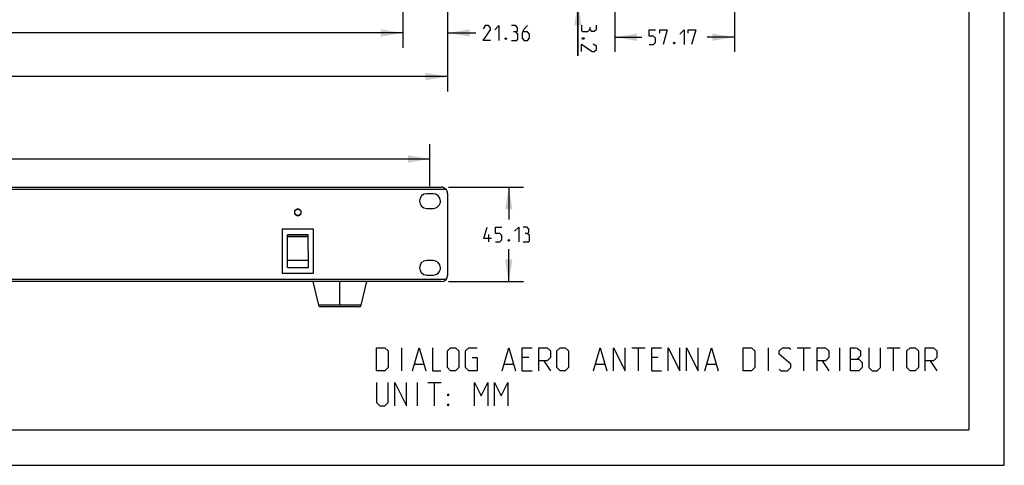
# Model space of a CAD drawing. Header units: inches. Extents: x 0 to 17, y 0 to 11.
# Tile 8 of 17: x 8.7 to 17, y 0 to 3.8. Entities that reach past the tile are written whole.
import ezdxf

# ---------------------------------------------------------------- set-up
doc = ezdxf.new("R2010")
doc.units = ezdxf.units.IN
doc.header["$LTSCALE"] = 0.935
doc.header["$MEASUREMENT"] = 0
doc.layers.get('0').update_dxf_attribs({"linetype": 'CONTINUOUS'})
doc.styles.add('TEXTSTYLE_2', font='txt', dxfattribs={"width": 0.8})
doc.dimstyles.new('DIMSTYLE_1', dxfattribs={"dimtxt": 0.125, "dimasz": 0.1875, "dimexe": 0.125, "dimexo": 0.0625, "dimgap": 0.0625, "dimtad": 0, "dimtih": 1, "dimtoh": 1, "dimlfac": 2.222222, "dimzin": 4, "dimdsep": 46, "dimtxsty": 'TEXTSTYLE_2', "dimblk": '_FILLED', "dimblk1": '_FILLED', "dimblk2": '_FILLED', "dimcen": 0.09, "dimazin": 1, "dimtfac": 1, "dimtofl": 0, "dimtmove": 0, "dimatfit": 3, "dimldrblk": '_FILLED', "dimfxl": 1, "dimtolj": 1, "dimtzin": 4, "dimarcsym": 0})
doc.dimstyles.new('DIMSTYLE_2', dxfattribs={"dimtxt": 0.125, "dimasz": 0.1875, "dimexe": 0.125, "dimexo": 0.0625, "dimgap": 0.03125, "dimtad": 0, "dimtih": 1, "dimtoh": 1, "dimlfac": 2.222222, "dimzin": 4, "dimdsep": 46, "dimtxsty": 'TEXTSTYLE_2', "dimblk": '_FILLED', "dimblk1": '_FILLED', "dimblk2": '_FILLED', "dimcen": 0.09, "dimazin": 1, "dimtfac": 1, "dimtofl": 0, "dimtmove": 0, "dimatfit": 3, "dimldrblk": '_FILLED', "dimfxl": 1, "dimtolj": 1, "dimtzin": 4, "dimarcsym": 0})

# ---------------------------------------------------------------- blocks, each defined once
blk = doc.blocks.new('_FILLED')
at = {"color": 0, "linetype": 'ByBlock'}
blk.add_solid([(0, 0), (-1, 0.167), (-1, -0.167)], dxfattribs=at)
blk = doc.blocks.new('*D1')
at = {"color": 2, "linetype": 'Continuous', "transparency": 16777216}
for p, q in [((4.0911, 3.9087), (4.0911, 3.5357)), ((11.9089, 3.9116), (11.9089, 3.5357)), ((4.0911, 3.6607), (7.6696, 3.6607)), ((11.9089, 3.6607), (8.3303, 3.6607))]:
    blk.add_line(p, q, dxfattribs=at)
at = {"color": 2, "linetype": 'Continuous', "transparency": 16777216, "xscale": 0.1875, "yscale": 0.1875, "zscale": 0.1875, "rotation": 180}
blk.add_blockref('_FILLED', (4.0911, 3.6607), dxfattribs=at)
at = {"color": 2, "linetype": 'Continuous', "transparency": 16777216, "xscale": 0.1875, "yscale": 0.1875, "zscale": 0.1875}
blk.add_blockref('_FILLED', (11.9089, 3.6607), dxfattribs=at)
at = {"color": 2, "linetype": 'Continuous', "transparency": 16777216, "insert": (8, 3.7232), "char_height": 0.125, "width": 0.803571, "attachment_point": 2, "line_spacing_factor": 0.9, "style": 'TEXTSTYLE_2'}
blk.add_mtext('{\\ftxt;\\W0.0001;\\H0.0001;\\~}{\\ftxt;\\W4.2857142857;\\H0.125; }{\\ftxt;\\W0.0001;\\H0.0001;\\~}', dxfattribs=at)
blk = doc.blocks.new('*D3')
at = {"color": 2, "linetype": 'Continuous', "transparency": 16777216}
for p, q in [((11.9089, 3.9116), (11.9089, 3.5357)), ((12.2873, 3.8546), (12.2873, 3.5357)), ((11.9089, 3.6607), (11.4089, 3.6607)), ((12.2873, 3.6607), (12.5258, 3.6607))]:
    blk.add_line(p, q, dxfattribs=at)
at = {"color": 2, "linetype": 'Continuous', "transparency": 16777216, "xscale": 0.1875, "yscale": 0.1875, "zscale": 0.1875}
blk.add_blockref('_FILLED', (11.9089, 3.6607), dxfattribs=at)
at = {"color": 2, "linetype": 'Continuous', "transparency": 16777216, "xscale": 0.1875, "yscale": 0.1875, "zscale": 0.1875, "rotation": 180}
blk.add_blockref('_FILLED', (12.2873, 3.6607), dxfattribs=at)
at = {"color": 2, "linetype": 'Continuous', "transparency": 16777216, "insert": (12.5883, 3.7232), "char_height": 0.125, "width": 0.642857, "attachment_point": 1, "line_spacing_factor": 0.9, "style": 'TEXTSTYLE_2'}
blk.add_mtext('{\\ftxt;\\W0.0001;\\H0.0001;\\~}{\\ftxt;\\W3.4285714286;\\H0.125; }{\\ftxt;\\W0.0001;\\H0.0001;\\~}', dxfattribs=at)
blk = doc.blocks.new('*D4')
at = {"color": 2, "linetype": 'Continuous', "transparency": 16777216}
for p, q in [((3.7126, 3.8514), (3.7126, 3.1663)), ((12.2873, 3.8546), (12.2873, 3.1663)), ((3.7126, 3.2913), (7.6607, 3.2913)), ((12.2873, 3.2913), (8.3393, 3.2913))]:
    blk.add_line(p, q, dxfattribs=at)
at = {"color": 2, "linetype": 'Continuous', "transparency": 16777216, "xscale": 0.1875, "yscale": 0.1875, "zscale": 0.1875, "rotation": 180}
blk.add_blockref('_FILLED', (3.7126, 3.2913), dxfattribs=at)
at = {"color": 2, "linetype": 'Continuous', "transparency": 16777216, "xscale": 0.1875, "yscale": 0.1875, "zscale": 0.1875}
blk.add_blockref('_FILLED', (12.2873, 3.2913), dxfattribs=at)
at = {"color": 2, "linetype": 'Continuous', "transparency": 16777216, "insert": (8, 3.3538), "char_height": 0.125, "width": 0.830357, "attachment_point": 2, "line_spacing_factor": 0.9, "style": 'TEXTSTYLE_2'}
blk.add_mtext('{\\ftxt;\\W0.0001;\\H0.0001;\\~}{\\ftxt;\\W4.4285714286;\\H0.125; }{\\ftxt;\\W0.0001;\\H0.0001;\\~}', dxfattribs=at)
blk = doc.blocks.new('*D6')
at = {"color": 2, "linetype": 'Continuous', "transparency": 16777216}
for p, q in [((12.2965, 2.3548), (12.9309, 2.3548)), ((12.8059, 2.3548), (12.8059, 2.08)), ((12.8059, 1.5552), (12.8059, 1.83)), ((12.2966, 1.5552), (12.9309, 1.5552))]:
    blk.add_line(p, q, dxfattribs=at)
at = {"color": 2, "linetype": 'Continuous', "transparency": 16777216, "xscale": 0.1875, "yscale": 0.1875, "zscale": 0.1875}
for p, rotation in [((12.8059, 2.3548), 90), ((12.8059, 1.5552), 270)]:
    blk.add_blockref('_FILLED', p, dxfattribs=dict(at, rotation=rotation))
at = {"color": 2, "linetype": 'Continuous', "transparency": 16777216, "insert": (12.8059, 2.0175), "char_height": 0.125, "width": 0.629464, "attachment_point": 2, "line_spacing_factor": 0.9, "style": 'TEXTSTYLE_2'}
blk.add_mtext('{\\ftxt;\\W0.0001;\\H0.0001;\\~}{\\ftxt;\\W3.3571428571;\\H0.125; }{\\ftxt;\\W0.0001;\\H0.0001;\\~}', dxfattribs=at)
blk = doc.blocks.new('*D7')
at = {"color": 2, "linetype": 'Continuous', "transparency": 16777216}
for p, q in [((14.7159, 4.1909), (14.7159, 3.4996)), ((13.7031, 3.8724), (13.7031, 3.4996)), ((13.7031, 3.6246), (13.9327, 3.6246)), ((14.7159, 3.6246), (14.4863, 3.6246))]:
    blk.add_line(p, q, dxfattribs=at)
at = {"color": 2, "linetype": 'Continuous', "transparency": 16777216, "xscale": 0.1875, "yscale": 0.1875, "zscale": 0.1875, "rotation": 180}
blk.add_blockref('_FILLED', (13.7031, 3.6246), dxfattribs=at)
at = {"color": 2, "linetype": 'Continuous', "transparency": 16777216, "xscale": 0.1875, "yscale": 0.1875, "zscale": 0.1875}
blk.add_blockref('_FILLED', (14.7159, 3.6246), dxfattribs=at)
at = {"color": 2, "linetype": 'Continuous', "transparency": 16777216, "insert": (14.2095, 3.6871), "char_height": 0.125, "width": 0.642857, "attachment_point": 2, "line_spacing_factor": 0.9, "style": 'TEXTSTYLE_2'}
blk.add_mtext('{\\ftxt;\\W0.0001;\\H0.0001;\\~}{\\ftxt;\\W3.4285714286;\\H0.125; }{\\ftxt;\\W0.0001;\\H0.0001;\\~}', dxfattribs=at)
blk = doc.blocks.new('*D8')
at = {"color": 2, "linetype": 'Continuous', "transparency": 16777216}
for p, q in [((13.3906, 3.9703), (13.3901, 4.4703)), ((13.3901, 4.4703), (13.3906, 3.942)), ((13.6406, 3.9705), (13.2656, 3.9702)), ((13.3911, 3.4681), (13.3906, 3.942)), ((13.6583, 3.9139), (13.2656, 3.9135)), ((13.3906, 3.9136), (13.3911, 3.4681))]:
    blk.add_line(p, q, dxfattribs=at)
at = {"color": 2, "linetype": 'Continuous', "transparency": 16777216, "xscale": 0.1875, "yscale": 0.1875, "zscale": 0.1875}
for p, rotation in [((13.3906, 3.9703), 270.0535477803), ((13.3906, 3.9136), 90.05354778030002)]:
    blk.add_blockref('_FILLED', p, dxfattribs=dict(at, rotation=rotation))
at = {"color": 2, "linetype": 'Continuous', "transparency": 16777216, "insert": (13.5471, 3.7272), "char_height": 0.125, "width": 0.388393, "attachment_point": 1, "rotation": 270.05355, "line_spacing_factor": 0.9, "style": 'TEXTSTYLE_2'}
blk.add_mtext('{\\ftxt;\\W0.0001;\\H0.0001;\\~}{\\ftxt;\\W2.0714285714;\\H0.125; }{\\ftxt;\\W0.0001;\\H0.0001;\\~}', dxfattribs=at)
blk = doc.blocks.new('*D11')
at = {"color": 2, "linetype": 'Continuous', "transparency": 16777216}
for p, q in [((3.861, 2.3622), (3.861, 2.7184)), ((12.139, 2.3622), (12.139, 2.7184)), ((3.861, 2.5934), (7.6607, 2.5934)), ((12.139, 2.5934), (8.3393, 2.5934))]:
    blk.add_line(p, q, dxfattribs=at)
at = {"color": 2, "linetype": 'Continuous', "transparency": 16777216, "xscale": 0.1875, "yscale": 0.1875, "zscale": 0.1875, "rotation": 180}
blk.add_blockref('_FILLED', (3.861, 2.5934), dxfattribs=at)
at = {"color": 2, "linetype": 'Continuous', "transparency": 16777216, "xscale": 0.1875, "yscale": 0.1875, "zscale": 0.1875}
blk.add_blockref('_FILLED', (12.139, 2.5934), dxfattribs=at)
at = {"color": 2, "linetype": 'Continuous', "transparency": 16777216, "insert": (8, 2.6559), "char_height": 0.125, "width": 0.830357, "attachment_point": 2, "line_spacing_factor": 0.9, "style": 'TEXTSTYLE_2'}
blk.add_mtext('{\\ftxt;\\W0.0001;\\H0.0001;\\~}{\\ftxt;\\W4.4285714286;\\H0.125; }{\\ftxt;\\W0.0001;\\H0.0001;\\~}', dxfattribs=at)

msp = doc.modelspace()

# ---------------------------------------------------------------- linework, layer by layer
at = {"color": 7, "linetype": 'Continuous'}
for p, q in [((17, 0), (17, 11)), ((16.7, 10.7), (16.7, 0.3)), ((3.7262, 2.337), (12.2738, 2.337)), ((3.7659, 2.3548), (12.234, 2.3548)), ((12.1656, 2.2997), (12.1123, 2.2997)), ((12.2873, 2.3015), (12.2874, 1.6085)), ((12.1123, 2.1753), (12.1656, 2.1753)), ((11.1538, 1.9994), (10.8872, 1.9994)), ((10.8872, 1.9994), (10.8873, 1.6263)), ((11.1093, 1.9506), (10.9317, 1.9506)), ((10.9317, 1.6751), (10.9317, 1.9506)), ((11.1093, 1.9488), (10.9317, 1.9488)), ((10.9317, 1.9385), (11.1093, 1.9385)), ((11.1094, 1.6751), (11.1093, 1.9506)), ((11.1538, 1.6263), (11.1538, 1.9994)), ((10.9317, 1.7373), (11.1094, 1.7373)), ((10.9317, 1.6751), (11.1094, 1.6751)), ((12.1656, 1.7347), (12.1123, 1.7347)), ((10.8873, 1.6263), (11.1538, 1.6263)), ((12.1123, 1.6103), (12.1657, 1.6103)), ((12.2738, 1.573), (3.7262, 1.573)), ((12.2341, 1.5552), (3.766, 1.5552)), ((11.1485, 1.5552), (11.195, 1.3557)), ((11.3759, 1.3557), (11.3759, 1.5552)), ((11.5568, 1.3557), (11.6033, 1.5552)), ((11.3759, 1.3557), (11.195, 1.3557)), ((11.5395, 1.342), (11.2123, 1.342)), ((11.5568, 1.3557), (11.3759, 1.3557)), ((0.3, 0.3), (16.7, 0.3)), ((0, 0), (17, 0))]:
    msp.add_line(p, q, dxfattribs=at)
at = {"color": 2, "linetype": 'Continuous'}
for p, q in [((12.6377, 1.8925), (12.6377, 1.955)), ((11.9015, 0.7992), (11.9015, 0.996)), ((13.8466, 0.996), (13.9591, 0.996)), ((13.9029, 0.7992), (13.9029, 0.996)), ((15.0043, 0.7992), (15.0043, 0.996)), ((15.248, 0.996), (15.3605, 0.996)), ((15.3042, 0.7992), (15.3042, 0.996)), ((15.6089, 0.7992), (15.6089, 0.996)), ((16.0073, 0.996), (16.1198, 0.996)), ((16.0635, 0.7992), (16.0635, 0.996)), ((12.0093, 0.8554), (12.0843, 0.8554)), ((12.7686, 0.8554), (12.8436, 0.8554)), ((12.9748, 0.9117), (12.9186, 0.9117)), ((13.1014, 0.8835), (13.1576, 0.7992)), ((13.542, 0.8554), (13.617, 0.8554)), ((14.0716, 0.9117), (14.0153, 0.9117)), ((14.484, 0.8554), (14.559, 0.8554)), ((15.4589, 0.8835), (15.5152, 0.7992)), ((16.3729, 0.8835), (16.4291, 0.7992)), ((12.9186, 0.7992), (13.003, 0.7992)), ((14.0153, 0.7992), (14.0997, 0.7992)), ((12.0328, 0.5039), (12.0328, 0.7008)), ((12.1218, 0.7008), (12.2343, 0.7008)), ((12.1781, 0.5039), (12.1781, 0.7008))]:
    msp.add_line(p, q, dxfattribs=at)
for points in [[(12.6508, 3.5982), (12.5883, 3.5982), (12.6508, 3.6875), (12.6508, 3.7054), (12.633, 3.7232), (12.6062, 3.7232), (12.5883, 3.6964)], [(12.6865, 3.6875), (12.7222, 3.7232), (12.7222, 3.5982)], [(12.8651, 3.6697), (12.88, 3.6786), (12.88, 3.7054), (12.8651, 3.7232), (12.8294, 3.7232)], [(12.8294, 3.5982), (12.874, 3.5982), (12.883, 3.6072), (12.883, 3.6518), (12.8651, 3.6697), (12.8472, 3.6697)], [(12.9633, 3.7232), (12.9365, 3.6964), (12.9187, 3.6607), (12.9187, 3.6161), (12.9365, 3.5982), (12.9633, 3.5982), (12.9812, 3.6161), (12.9812, 3.6518), (12.9633, 3.6697), (12.9246, 3.6697)], [(13.4221, 3.727), (13.4221, 3.6824), (13.4311, 3.6735), (13.4757, 3.6735), (13.4935, 3.6914), (13.4935, 3.7092)], [(13.4935, 3.6914), (13.5025, 3.6765), (13.5293, 3.6765), (13.5471, 3.6914), (13.5471, 3.7272)], [(13.9952, 3.5621), (14.0309, 3.5621), (14.0488, 3.58), (14.0488, 3.6157), (14.0309, 3.6336), (13.9952, 3.6336), (13.9952, 3.6871), (14.0488, 3.6871)], [(14.0845, 3.6603), (14.0845, 3.6871), (14.147, 3.6871), (14.1113, 3.5621)], [(14.2541, 3.6514), (14.2898, 3.6871), (14.2898, 3.5621)], [(14.3256, 3.6603), (14.3256, 3.6871), (14.3881, 3.6871), (14.3523, 3.5621)], [(12.7847, 3.6191), (12.7877, 3.6131), (12.7877, 3.6101), (12.7847, 3.6042), (12.7788, 3.6042), (12.7758, 3.6101), (12.7758, 3.6131), (12.7788, 3.6191), (12.7847, 3.6191)], [(13.443, 3.611), (13.4371, 3.608), (13.4341, 3.608), (13.4281, 3.611), (13.4281, 3.6169), (13.4341, 3.6199), (13.4371, 3.6199), (13.443, 3.6169), (13.443, 3.611)], [(13.4223, 3.5038), (13.4222, 3.5663), (13.5116, 3.5039), (13.5294, 3.5039), (13.5473, 3.5218), (13.5472, 3.5486), (13.5204, 3.5664)], [(14.2095, 3.583), (14.2125, 3.577), (14.2125, 3.574), (14.2095, 3.5681), (14.2035, 3.5681), (14.2006, 3.574), (14.2006, 3.577), (14.2035, 3.583), (14.2095, 3.583)], [(12.6586, 1.9193), (12.5961, 1.9193), (12.6229, 2.0175)], [(12.6943, 1.8925), (12.73, 1.8925), (12.7479, 1.9104), (12.7479, 1.9461), (12.73, 1.9639), (12.6943, 1.9639), (12.6943, 2.0175), (12.7479, 2.0175)], [(12.855, 1.9818), (12.8907, 2.0175), (12.8907, 1.8925)], [(12.9622, 1.9639), (12.977, 1.9729), (12.977, 1.9996), (12.9622, 2.0175), (12.9264, 2.0175)], [(12.9264, 1.8925), (12.9711, 1.8925), (12.98, 1.9014), (12.98, 1.9461), (12.9622, 1.9639), (12.9443, 1.9639)], [(12.8104, 1.9133), (12.8133, 1.9074), (12.8133, 1.9044), (12.8104, 1.8985), (12.8044, 1.8985), (12.8014, 1.9044), (12.8014, 1.9074), (12.8044, 1.9133), (12.8104, 1.9133)], [(11.6859, 0.7992), (11.6859, 0.996), (11.7562, 0.996), (11.7844, 0.9679), (11.7844, 0.8273), (11.7562, 0.7992), (11.6859, 0.7992)], [(11.9906, 0.7992), (12.0468, 0.996), (12.1031, 0.7992)], [(12.1593, 0.996), (12.1593, 0.7992), (12.2296, 0.7992)], [(12.2859, 0.8273), (12.2859, 0.9679), (12.314, 0.996), (12.3562, 0.996), (12.3843, 0.9679), (12.3843, 0.8273), (12.3562, 0.7992), (12.314, 0.7992), (12.2859, 0.8273)], [(12.4968, 0.9117), (12.539, 0.9117), (12.539, 0.7992), (12.4687, 0.7992), (12.4405, 0.8273), (12.4405, 0.9679), (12.4687, 0.996), (12.539, 0.996)], [(12.7499, 0.7992), (12.8061, 0.996), (12.8624, 0.7992)], [(12.9186, 0.7992), (12.9186, 0.996), (13.003, 0.996)], [(13.0592, 0.7992), (13.0592, 0.996), (13.1295, 0.996), (13.1576, 0.9679), (13.1576, 0.9117), (13.1295, 0.8835), (13.0592, 0.8835)], [(13.2139, 0.8273), (13.2139, 0.9679), (13.242, 0.996), (13.2842, 0.996), (13.3123, 0.9679), (13.3123, 0.8273), (13.2842, 0.7992), (13.242, 0.7992), (13.2139, 0.8273)], [(13.5232, 0.7992), (13.5795, 0.996), (13.6357, 0.7992)], [(13.6919, 0.7992), (13.6919, 0.996), (13.7904, 0.7992), (13.7904, 0.996)], [(14.0153, 0.7992), (14.0153, 0.996), (14.0997, 0.996)], [(14.1559, 0.7992), (14.1559, 0.996), (14.2544, 0.7992), (14.2544, 0.996)], [(14.3106, 0.7992), (14.3106, 0.996), (14.409, 0.7992), (14.409, 0.996)], [(14.4653, 0.7992), (14.5215, 0.996), (14.5778, 0.7992)], [(14.7887, 0.7992), (14.7887, 0.996), (14.859, 0.996), (14.8871, 0.9679), (14.8871, 0.8273), (14.859, 0.7992), (14.7887, 0.7992)], [(15.0933, 0.8132), (15.1074, 0.7992), (15.1636, 0.7992), (15.1918, 0.8273), (15.1918, 0.8554), (15.0933, 0.9398), (15.0933, 0.9679), (15.1214, 0.996), (15.1777, 0.996), (15.1918, 0.982)], [(15.4167, 0.7992), (15.4167, 0.996), (15.487, 0.996), (15.5152, 0.9679), (15.5152, 0.9117), (15.487, 0.8835), (15.4167, 0.8835)], [(15.6979, 0.7992), (15.6979, 0.996), (15.7401, 0.996), (15.7542, 0.9913), (15.7823, 0.9679), (15.7823, 0.9257), (15.7542, 0.8976)], [(15.8526, 0.996), (15.8526, 0.8273), (15.8807, 0.7992), (15.9229, 0.7992), (15.951, 0.8273), (15.951, 0.996)], [(16.176, 0.8273), (16.176, 0.9679), (16.2041, 0.996), (16.2463, 0.996), (16.2744, 0.9679), (16.2744, 0.8273), (16.2463, 0.7992), (16.2041, 0.7992), (16.176, 0.8273)], [(16.3307, 0.7992), (16.3307, 0.996), (16.401, 0.996), (16.4291, 0.9679), (16.4291, 0.9117), (16.401, 0.8835), (16.3307, 0.8835)], [(15.6979, 0.8976), (15.7682, 0.8976), (15.7964, 0.8695), (15.7964, 0.8273), (15.7682, 0.7992), (15.6979, 0.7992)], [(11.6859, 0.7008), (11.6859, 0.532), (11.7141, 0.5039), (11.7562, 0.5039), (11.7844, 0.532), (11.7844, 0.7008)], [(11.8406, 0.5039), (11.8406, 0.7008), (11.939, 0.5039), (11.939, 0.7008)], [(12.5155, 0.5039), (12.5155, 0.7008), (12.5718, 0.5883), (12.628, 0.7008), (12.628, 0.5039)], [(12.6843, 0.5039), (12.6843, 0.7008), (12.7405, 0.5883), (12.7967, 0.7008), (12.7967, 0.5039)], [(12.2906, 0.5883), (12.2906, 0.6023), (12.2999, 0.6023), (12.2906, 0.5883)], [(12.2906, 0.5039), (12.2906, 0.518), (12.2999, 0.518), (12.2906, 0.5039)]]:
    msp.add_lwpolyline(points, dxfattribs=at)
at = {"color": 7, "linetype": 'Continuous'}
msp.add_circle((11.0205, 2.1416), 0.0267, dxfattribs=at)
for centre, radius, start, end in [((12.234, 2.3015), 0.0533, 0, 90.00224), ((12.1123, 2.2375), 0.0622, 90.00516, 269.99932), ((12.1656, 2.2375), 0.0622, 0.00127, 89.99805), ((11.0205, 2.1416), 0.0284, 359.99708, 180.00292), ((12.1656, 2.2375), 0.0622, 270.00097, 0.00419), ((11.0205, 2.1416), 0.0284, 179.99708, 0.00292), ((12.1123, 1.6725), 0.0622, 90.00516, 269.99932), ((12.1656, 1.6725), 0.0622, 0.00127, 89.99805), ((12.1657, 1.6725), 0.0622, 270.00097, 0.00419), ((12.2341, 1.6085), 0.0533, 270.00224, 360), ((11.2123, 1.3597), 0.0178, 193.13443, 269.99851), ((11.5395, 1.3597), 0.0178, 270.00051, 346.87002)]:
    msp.add_arc(centre, radius, start, end, dxfattribs=at)

# ---------------------------------------------------------------- dimensions: what is measured, and where the dimension line sits
at = {"color": 2, "linetype": 'Continuous'}
dim = msp.add_linear_dim(base=(13.3906, 3.9703), p1=(13.7208, 3.9139), p2=(13.7031, 3.9706), angle=90.05355, text='{\\ftxt;\\W0.0001;\\H0.0001;\\~}{\\ftxt;\\W2.0714285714;\\H0.125; }{\\ftxt;\\W0.0001;\\H0.0001;\\~}', dimstyle='DIMSTYLE_2', override={"dimtad": 1, "dimtih": 0, "dimtoh": 0}, dxfattribs=at)
dim.commit()
dim.dimension.update_dxf_attribs({"geometry": '*D8', "text_midpoint": (13.3909, 3.6154), "dimtype": 160})
for base, p1, p2, text, picture, middle in [((14.7159, 3.6246), (13.7031, 3.9349), (14.7159, 4.2534), '{\\ftxt;\\W0.0001;\\H0.0001;\\~}{\\ftxt;\\W3.4285714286;\\H0.125; }{\\ftxt;\\W0.0001;\\H0.0001;\\~}', '*D7', (14.1916, 3.6246)), ((12.2873, 3.2913), (3.7126, 3.9139), (12.2873, 3.9171), '{\\ftxt;\\W0.0001;\\H0.0001;\\~}{\\ftxt;\\W4.4285714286;\\H0.125; }{\\ftxt;\\W0.0001;\\H0.0001;\\~}', '*D4', (7.9821, 3.2913)), ((12.2873, 3.6607), (11.9089, 3.9741), (12.2873, 3.9171), '{\\ftxt;\\W0.0001;\\H0.0001;\\~}{\\ftxt;\\W3.4285714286;\\H0.125; }{\\ftxt;\\W0.0001;\\H0.0001;\\~}', '*D3', (12.7847, 3.6607))]:
    dim = msp.add_linear_dim(base=base, p1=p1, p2=p2, text=text, dimstyle='DIMSTYLE_1', dxfattribs=at)
    dim.commit()
    dim.dimension.update_dxf_attribs({"geometry": picture, "text_midpoint": middle, "dimtype": 160})
for base, p1, p2, angle, text, picture, middle in [((4.0911, 3.6607), (11.9089, 3.9741), (4.0911, 3.9712), 180, '{\\ftxt;\\W0.0001;\\H0.0001;\\~}{\\ftxt;\\W4.2857142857;\\H0.125; }{\\ftxt;\\W0.0001;\\H0.0001;\\~}', '*D1', (7.9821, 3.6607)), ((3.861, 2.5934), (12.139, 2.2997), (3.861, 2.2997), 180, '{\\ftxt;\\W0.0001;\\H0.0001;\\~}{\\ftxt;\\W4.4285714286;\\H0.125; }{\\ftxt;\\W0.0001;\\H0.0001;\\~}', '*D11', (7.9821, 2.5934)), ((12.8059, 2.3548), (12.2341, 1.5552), (12.234, 2.3548), 90, '{\\ftxt;\\W0.0001;\\H0.0001;\\~}{\\ftxt;\\W3.3571428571;\\H0.125; }{\\ftxt;\\W0.0001;\\H0.0001;\\~}', '*D6', (12.788, 1.955))]:
    dim = msp.add_linear_dim(base=base, p1=p1, p2=p2, angle=angle, text=text, dimstyle='DIMSTYLE_1', dxfattribs=at)
    dim.commit()
    dim.dimension.update_dxf_attribs({"geometry": picture, "text_midpoint": middle, "dimtype": 160})

doc.saveas('drawing.dxf')
